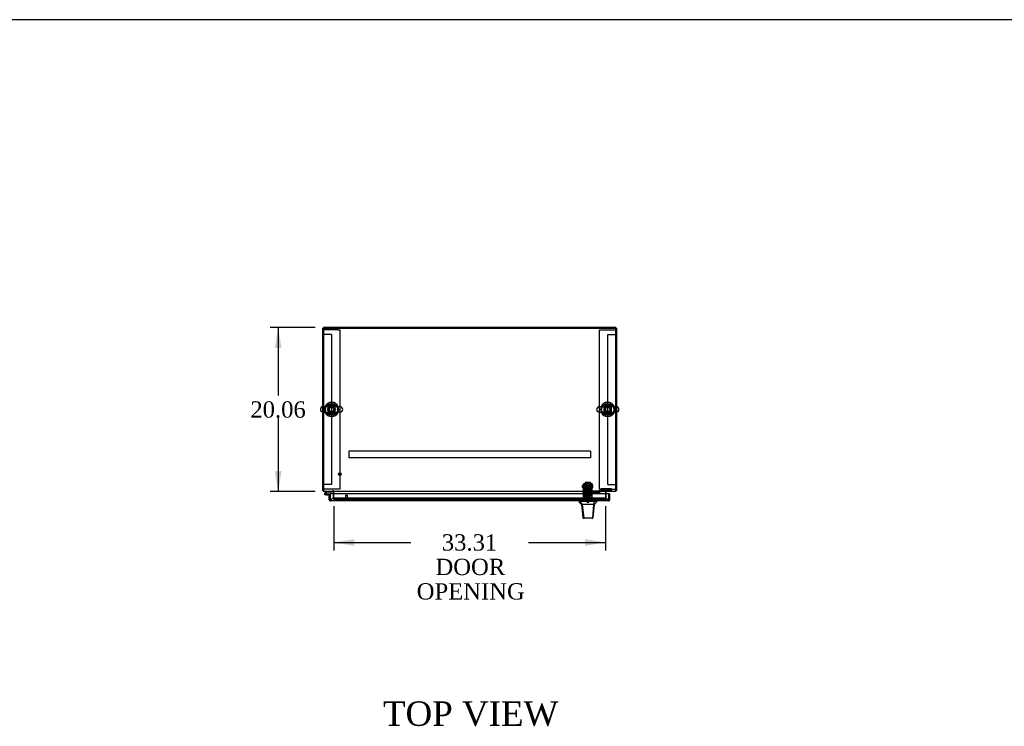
# Model space of a CAD drawing. Header units: inches. Extents: x 2 to 538, y -2 to 358.
# Tile 5 of 10: x 115 to 236, y 271 to 358. Entities that reach past the tile are written whole.
import ezdxf
from ezdxf.enums import TextEntityAlignment as Align
from ezdxf.lldxf.tags import DXFTag

# ---------------------------------------------------------------- set-up
doc = ezdxf.new("R2010")
doc.units = ezdxf.units.IN
doc.header["$MEASUREMENT"] = 0
for name, color, linetype in [('COM50677-3', 7, 'Continuous'), ('COM53964-3', 7, 'Continuous'), ('COM55914', 7, 'Continuous'), ('COM70220', 7, 'Continuous'), ('COM70760', 7, 'Continuous'), ('COM70763-6', 7, 'Continuous'), ('COM70764-5', 7, 'Continuous'), ('COM70838', 7, 'Continuous'), ('COM70839-6', 7, 'Continuous'), ('COM71202-6', 7, 'Continuous'), ('COM71203-3', 7, 'Continuous'), ('COM71205-5', 7, 'Continuous'), ('COM71206-9', 7, 'Continuous'), ('Default', 7, 'Continuous'), ('HAN86294', 7, 'Continuous'), ('HAN86294_NUT', 7, 'Continuous'), ('HAN86294_SCREW', 7, 'Continuous'), ('HAN86294_WASHER', 7, 'Continuous'), ('HAN_NUT', 7, 'Continuous'), ('NTS18024', 7, 'Continuous'), ('NTS18147', 7, 'Continuous'), ('ROL87452', 7, 'Continuous'), ('RVT17786', 7, 'Continuous'), ('RVT19000', 7, 'Continuous'), ('SCS86415', 7, 'Continuous'), ('SPC87322', 7, 'Continuous'), ('STD26122', 7, 'Continuous'), ('STD26258', 7, 'Continuous'), ('WAF25376', 7, 'Continuous'), ('WAF25377', 7, 'Continuous'), ('WAM254785', 7, 'Continuous'), ('WAM30038', 7, 'Continuous')]:
    doc.layers.add(name, color=color, linetype=linetype)
doc.styles.add('SEACAD_Times_New_Roman', font='times.ttf')
tags = doc.linetypes.add('HIDDEN2', pattern=[0.1875, 0.125, -0.0625]).pattern_tags.tags
tags[6:7] = [DXFTag(74, 4), DXFTag(75, 0), DXFTag(340, '0'), DXFTag(46, 0.0), DXFTag(50, 0.0), DXFTag(44, 0.0), DXFTag(45, 0.0)]
tags[4:5] = [DXFTag(74, 4), DXFTag(75, 0), DXFTag(340, '0'), DXFTag(46, 0.0), DXFTag(50, 0.0), DXFTag(44, 0.0), DXFTag(45, 0.0)]
doc.dimstyles.new('HAMMOND_(STH_-_540x360)', dxfattribs={"dimtxt": 2, "dimasz": 2.5, "dimexe": 1, "dimexo": 1, "dimgap": 0.5, "dimtad": 0, "dimtih": 1, "dimtoh": 1, "dimzin": 0, "dimdsep": 46, "dimtxsty": 'SEACAD_Times_New_Roman', "dimblk1": '_SE_FILLED', "dimblk2": '_SE_FILLED', "dimsah": 1, "dimcen": 1, "dimadec": 0, "dimazin": 0, "dimtfac": 0.8, "dimtofl": 0, "dimtmove": 0, "dimatfit": 3, "dimfxl": 1, "dimtolj": 1, "dimtzin": 0, "dimarcsym": 0})

# ---------------------------------------------------------------- blocks, each defined once
blk = doc.blocks.new('SE1')
at = {"layer": 'COM50677-3', "color": 7, "linetype": 'HIDDEN2'}
for p, q in [((152.25, 320.07), (152.07, 320.07)), ((153.88, 320.07), (152.25, 320.07)), ((153.88, 320.07), (154.07, 320.07)), ((154.07, 320.07), (154.07, 300.57)), ((185.94, 320.07), (186.12, 320.07)), ((185.94, 300.57), (185.94, 320.07)), ((186.12, 320.07), (187.75, 320.07)), ((187.75, 320.07), (187.94, 320.07)), ((152.25, 300.57), (152.07, 300.57)), ((153.88, 300.57), (152.25, 300.57)), ((154.07, 300.57), (153.88, 300.57)), ((186.12, 300.57), (185.94, 300.57)), ((186.12, 300.57), (187.75, 300.57)), ((187.75, 300.57), (187.94, 300.57))]:
    blk.add_line(p, q, dxfattribs=at)
at = {"layer": 'COM53964-3', "color": 7, "linetype": 'HIDDEN2'}
for p, q in [((152.21, 319.51), (152.07, 319.51)), ((152.93, 319.51), (152.21, 319.51)), ((153.07, 319.51), (152.93, 319.51)), ((153.07, 319.51), (153.07, 301.13)), ((186.94, 301.13), (186.94, 319.51)), ((186.94, 319.51), (187.08, 319.51)), ((187.08, 319.51), (187.8, 319.51)), ((187.8, 319.51), (187.94, 319.51)), ((152.21, 301.13), (152.07, 301.13)), ((152.93, 301.13), (152.21, 301.13)), ((153.07, 301.13), (152.93, 301.13)), ((186.94, 301.13), (187.08, 301.13)), ((187.08, 301.13), (187.8, 301.13)), ((187.8, 301.13), (187.94, 301.13))]:
    blk.add_line(p, q, dxfattribs=at)
at = {"layer": 'COM55914', "color": 7, "linetype": 'HIDDEN2'}
for p, q in [((184.82, 305.2), (155.19, 305.2)), ((155.19, 305.2), (155.19, 305.16)), ((155.19, 305.16), (155.19, 304.43)), ((155.19, 304.43), (155.19, 304.39)), ((184.82, 304.39), (155.19, 304.39)), ((184.82, 305.2), (184.82, 305.16)), ((184.82, 305.16), (184.82, 304.43)), ((184.82, 304.43), (184.82, 304.39))]:
    blk.add_line(p, q, dxfattribs=at)
at = {"layer": 'COM70220', "color": 7, "linetype": 'HIDDEN2'}
for p, q in [((153.52, 299.45), (153.27, 299.45)), ((186.43, 299.45), (153.52, 299.45)), ((186.68, 299.45), (186.43, 299.45))]:
    blk.add_line(p, q, dxfattribs=at)
for centre, start, end in [((153.27, 299.2), 90, 180), ((186.68, 299.2), 0, 90)]:
    blk.add_arc(centre, 0.25, start, end, dxfattribs=at)
at = {"layer": 'COM70760', "color": 7, "linetype": 'Continuous'}
for p, q in [((152.44, 300.29), (152.23, 300.08)), ((152.25, 300.01), (152.25, 299.98)), ((152.3, 300.06), (152.47, 300.23)), ((152.32, 300.06), (152.3, 300.06)), ((152.3, 299.93), (152.32, 299.93)), ((152.43, 299.88), (152.31, 299.88)), ((152.37, 299.98), (152.37, 300.01)), ((152.43, 299.99), (152.37, 299.99)), ((152.43, 299.94), (152.42, 299.94)), ((152.88, 299.94), (152.43, 299.94)), ((152.43, 299.94), (152.43, 299.88)), ((152.43, 299.88), (152.88, 299.88)), ((152.47, 300.23), (153.16, 300.23)), ((152.88, 299.88), (152.88, 299.88)), ((153.16, 300.23), (153.16, 300.29)), ((152.88, 299.4), (152.88, 299.4))]:
    blk.add_line(p, q, dxfattribs=at)
at = {"layer": 'COM70760', "color": 7, "linetype": 'HIDDEN2'}
for p, q in [((152.28, 300.04), (152.3, 300.06)), ((152.42, 299.94), (152.31, 299.94)), ((152.37, 299.99), (152.43, 299.98)), ((152.37, 299.99), (152.37, 299.99)), ((152.92, 299.94), (152.88, 299.94)), ((152.94, 299.4), (152.94, 299.91)), ((152.88, 299.4), (152.94, 299.4))]:
    blk.add_line(p, q, dxfattribs=at)
at = {"layer": 'COM70760', "color": 7, "linetype": 'Continuous'}
for centre, radius, start, end in [((152.31, 299.99), 0.117, 132.392, 0), ((152.3, 300.01), 0.05, 90, 180), ((152.3, 299.98), 0.05, 180, 270), ((152.32, 300.01), 0.05, 0, 90), ((152.32, 299.98), 0.05, 270, 0), ((152.31, 299.99), 0.117, 0, 72.9726)]:
    blk.add_arc(centre, radius, start, end, dxfattribs=at)
at = {"layer": 'COM70760', "color": 7, "linetype": 'HIDDEN2'}
for centre, radius, start, end in [((152.31, 299.99), 0.117, 72.9726, 132.392), ((152.31, 299.99), 0.055, 131.1959, 0), ((152.31, 299.99), 0.055, 0, 131.1959), ((152.92, 299.91), 0.025, 0, 90)]:
    blk.add_arc(centre, radius, start, end, dxfattribs=at)
at = {"layer": 'COM70763-6', "color": 7, "linetype": 'Continuous'}
for p, q in [((187.94, 320.35), (152.07, 320.35)), ((152.07, 320.35), (152.07, 320.29)), ((187.94, 320.35), (187.94, 320.29))]:
    blk.add_line(p, q, dxfattribs=at)
at = {"layer": 'COM70763-6', "color": 7, "linetype": 'HIDDEN2'}
blk.add_line((187.94, 320.26), (152.07, 320.26), dxfattribs=at)
at = {"layer": 'COM70764-5', "color": 7, "linetype": 'Continuous'}
for p, q in [((187.94, 320.29), (152.07, 320.29)), ((152.07, 320.29), (152.07, 310.66)), ((187.94, 310.66), (187.94, 320.29)), ((152.07, 309.99), (152.07, 300.44)), ((187.94, 300.44), (187.94, 309.99)), ((152.07, 300.44), (152.07, 300.29)), ((187.94, 300.29), (152.07, 300.29)), ((153.35, 300.29), (153.35, 300.24)), ((153.35, 299.98), (153.35, 300.24)), ((186.66, 300.24), (186.66, 300.29)), ((186.66, 300.24), (186.66, 299.98)), ((187.94, 300.29), (187.94, 300.44))]:
    blk.add_line(p, q, dxfattribs=at)
at = {"layer": 'COM70764-5', "color": 7, "linetype": 'HIDDEN2'}
for p, q in [((152.07, 310.66), (152.07, 309.99)), ((187.94, 309.99), (187.94, 310.66)), ((153.35, 299.47), (153.35, 299.98)), ((153.35, 299.42), (153.35, 299.47)), ((186.66, 299.98), (186.66, 299.47)), ((186.66, 299.47), (186.66, 299.42)), ((153.35, 299.32), (153.35, 299.42)), ((153.35, 299.42), (153.35, 299.42)), ((153.35, 299.33), (153.35, 299.32)), ((153.35, 299.32), (153.35, 299.32)), ((153.35, 299.32), (186.66, 299.32)), ((186.41, 299.46), (153.6, 299.46)), ((186.41, 299.37), (153.6, 299.37)), ((186.66, 299.42), (186.66, 299.42)), ((186.66, 299.42), (186.66, 299.32)), ((186.66, 299.32), (186.66, 299.33)), ((186.66, 299.32), (186.66, 299.32))]:
    blk.add_line(p, q, dxfattribs=at)
for centre in [(153.07, 310.32), (186.94, 310.32)]:
    blk.add_circle(centre, 0.375, dxfattribs=at)
for centre, major_axis, start_param, end_param in [((153.6, 299.42), (-0.25, 0), 4.712389, 6.211302), ((153.6, 299.32), (0.25, 0), 1.570796, 3.06971), ((186.41, 299.42), (-0.25, 0), 3.213475, 4.712389), ((186.41, 299.32), (0.25, 0), 0.071883, 1.570796)]:
    blk.add_ellipse(centre, major_axis=major_axis, ratio=0.173648, start_param=start_param, end_param=end_param, dxfattribs=at)
at = {"layer": 'COM70838', "color": 7, "linetype": 'HIDDEN2'}
for p, q in [((183.88, 300.18), (183.88, 300.31)), ((183.88, 300.31), (184, 300.31)), ((184, 300.18), (183.88, 300.18)), ((184.49, 300.31), (184, 300.31)), ((184, 300.18), (185.09, 300.18)), ((185.09, 300.31), (184.52, 300.31)), ((185.09, 300.31), (185.18, 300.31)), ((185.18, 300.18), (185.09, 300.18)), ((185.83, 300.31), (185.18, 300.31)), ((185.18, 300.18), (185.89, 300.18)), ((185.89, 300.18), (185.89, 300.32)), ((185.89, 300.18), (185.96, 300.18)), ((185.95, 300.4), (185.95, 300.42)), ((186.02, 300.24), (186.02, 300.24)), ((187.26, 300.59), (186.14, 300.59)), ((186.14, 300.47), (187.26, 300.47)), ((186.14, 300.47), (186.14, 300.37)), ((186.14, 300.37), (187.39, 300.37)), ((187.39, 300.58), (187.39, 300.45)), ((187.39, 300.37), (187.39, 300.45))]:
    blk.add_line(p, q, dxfattribs=at)
for centre, radius, start, end in [((185.83, 300.42), 0.117, 270, 298.0398), ((185.83, 300.42), 0.117, 298.0398, 0), ((186.14, 300.4), 0.193, 90, 180), ((185.96, 300.24), 0.06, 270, 0), ((186.14, 300.24), 0.125, 90, 180)]:
    blk.add_arc(centre, radius, start, end, dxfattribs=at)
for centre, major_axis, start_param, end_param in [((187.26, 300.58), (-0.125, 0), 3.141593, 4.712389), ((187.26, 300.45), (0.125, 0), 0, 1.570796)]:
    blk.add_ellipse(centre, major_axis=major_axis, ratio=0.145455, start_param=start_param, end_param=end_param, dxfattribs=at)
at = {"layer": 'COM70839-6', "color": 7, "linetype": 'HIDDEN2'}
for p, q in [((183.97, 301.14), (183.97, 301.22)), ((184.04, 301.22), (183.97, 301.22)), ((183.97, 301.14), (183.97, 300.88)), ((183.97, 300.72), (183.97, 300.88)), ((183.97, 299.59), (183.97, 300.72)), ((184.04, 301.22), (184.04, 301.14)), ((184.04, 300.88), (184.04, 301.14)), ((184.97, 300.9), (184.04, 300.9)), ((184.04, 300.88), (184.04, 300.72)), ((184.04, 300.83), (184.97, 300.83)), ((184.04, 299.59), (184.04, 300.72)), ((184.97, 301.14), (184.97, 301.22)), ((185.04, 301.22), (184.97, 301.22)), ((184.97, 301.14), (184.97, 300.88)), ((184.97, 300.72), (184.97, 300.88)), ((184.97, 299.59), (184.97, 300.72)), ((185.04, 301.22), (185.04, 301.14)), ((185.04, 300.88), (185.04, 301.14)), ((185.04, 300.88), (185.04, 300.72)), ((185.04, 299.59), (185.04, 300.72)), ((183.97, 299.58), (183.97, 299.59)), ((184.04, 299.58), (183.97, 299.58)), ((184.97, 300.04), (184.04, 300.04)), ((184.04, 299.59), (184.04, 299.58)), ((184.97, 299.58), (184.97, 299.59)), ((185.04, 299.58), (184.97, 299.58)), ((185.04, 299.59), (185.04, 299.58))]:
    blk.add_line(p, q, dxfattribs=at)
at = {"layer": 'COM71202-6', "color": 7, "linetype": 'Continuous'}
for p, q in [((152.79, 299.88), (152.88, 299.88)), ((152.79, 299.25), (152.79, 299.88)), ((187.07, 299.98), (152.88, 299.98)), ((152.88, 299.25), (152.88, 299.98)), ((152.88, 299.25), (152.88, 299.88)), ((187.07, 299.25), (187.07, 299.98)), ((187.16, 299.98), (187.07, 299.98)), ((187.07, 299.98), (187.07, 299.25)), ((187.16, 299.98), (187.16, 299.25)), ((152.88, 299.19), (152.84, 299.13)), ((152.88, 299.25), (152.88, 299.25)), ((152.88, 299.25), (152.88, 299.13)), ((152.88, 299.25), (152.88, 299.19)), ((187.02, 299.11), (152.93, 299.11)), ((152.93, 299.11), (152.93, 299.11)), ((152.93, 299.11), (152.93, 299.11)), ((152.93, 299.11), (152.93, 299.11)), ((187.02, 299.11), (187.02, 299.11)), ((187.02, 299.11), (187.02, 299.11)), ((187.07, 299.25), (187.07, 299.25)), ((187.07, 299.25), (187.07, 299.13)), ((187.07, 299.19), (187.07, 299.25)), ((187.07, 299.19), (187.11, 299.13))]:
    blk.add_line(p, q, dxfattribs=at)
for centre, start, end in [((152.93, 299.25), 180, 232.4964), ((152.93, 299.25), 232.4964, 269.8439), ((152.93, 299.25), 269.9238, 270), ((187.02, 299.25), 270.1561, 307.5036), ((187.02, 299.25), 270, 270.0762), ((187.02, 299.25), 307.5036, 0)]:
    blk.add_arc(centre, 0.143, start, end, dxfattribs=at)
for points in [[(152.88, 299.13), (152.89, 299.13), (152.9, 299.12), (152.91, 299.11), (152.91, 299.11), (152.92, 299.11), (152.93, 299.11), (152.93, 299.11)], [(187.07, 299.13), (187.06, 299.13), (187.05, 299.12), (187.04, 299.11), (187.03, 299.11), (187.03, 299.11), (187.02, 299.11), (187.02, 299.11)]]:
    blk.add_open_spline(points, degree=3, knots=[0, 0, 0, 0, 0.5, 0.5, 0.75, 0.75, 1, 1, 1, 1], dxfattribs=at)
at = {"layer": 'COM71203-3', "color": 7, "linetype": 'Continuous'}
for p, q in [((151.97, 320.29), (151.97, 310.65)), ((151.97, 320.29), (152.07, 320.29)), ((151.97, 310), (151.97, 300.39)), ((151.97, 300.39), (152.07, 300.39)), ((153.25, 300.24), (153.25, 299.98))]:
    blk.add_line(p, q, dxfattribs=at)
at = {"layer": 'COM71203-3', "color": 7, "linetype": 'HIDDEN2'}
for p, q in [((151.97, 310.65), (151.97, 310)), ((153.25, 299.98), (153.25, 299.33)), ((153.35, 299.33), (153.25, 299.33))]:
    blk.add_line(p, q, dxfattribs=at)
at = {"layer": 'COM71203-3', "color": 7, "linetype": 'Continuous'}
for centre, radius, start, end in [((152.12, 300.44), 0.143, 199.6129, 250.3871), ((153.21, 300.24), 0.048, 0, 90), ((153.21, 300.24), 0.143, 0, 19.6129)]:
    blk.add_arc(centre, radius, start, end, dxfattribs=at)
at = {"layer": 'COM71203-3', "color": 7, "linetype": 'HIDDEN2'}
for centre, radius, start, end in [((152.12, 300.44), 0.048, 180, 270), ((152.12, 300.44), 0.143, 250.3871, 270), ((153.21, 300.24), 0.143, 19.6129, 90)]:
    blk.add_arc(centre, radius, start, end, dxfattribs=at)
at = {"layer": 'COM71205-5', "color": 7, "linetype": 'HIDDEN2'}
blk.add_line((153.35, 299.33), (186.66, 299.33), dxfattribs=at)
at = {"layer": 'COM71206-9', "color": 7, "linetype": 'Continuous'}
for p, q in [((187.94, 320.29), (188.03, 320.29)), ((188.03, 320.29), (188.03, 310.65)), ((188.03, 310), (188.03, 300.39)), ((186.75, 299.98), (186.75, 300.24)), ((187.94, 300.39), (188.03, 300.39))]:
    blk.add_line(p, q, dxfattribs=at)
at = {"layer": 'COM71206-9', "color": 7, "linetype": 'HIDDEN2'}
for p, q in [((188.03, 310.65), (188.03, 310)), ((186.75, 299.33), (186.75, 299.98)), ((186.66, 299.33), (186.75, 299.33))]:
    blk.add_line(p, q, dxfattribs=at)
at = {"layer": 'COM71206-9', "color": 7, "linetype": 'Continuous'}
for centre, radius, start, end in [((186.8, 300.24), 0.143, 160.3871, 180), ((186.8, 300.24), 0.048, 90, 180), ((187.89, 300.44), 0.143, 289.6129, 340.3871)]:
    blk.add_arc(centre, radius, start, end, dxfattribs=at)
at = {"layer": 'COM71206-9', "color": 7, "linetype": 'HIDDEN2'}
for centre, radius, start, end in [((186.8, 300.24), 0.143, 90, 160.3871), ((187.89, 300.44), 0.048, 270, 0), ((187.89, 300.44), 0.143, 270, 289.6129)]:
    blk.add_arc(centre, radius, start, end, dxfattribs=at)
at = {"layer": 'HAN86294', "color": 7, "linetype": 'HIDDEN2'}
for p, q in [((184.37, 301.3), (184.34, 301.27)), ((184.34, 301.27), (184.66, 301.27)), ((184.34, 301.27), (184.34, 300.31)), ((184.63, 301.3), (184.37, 301.3)), ((184.66, 301.27), (184.63, 301.3)), ((184.66, 300.31), (184.66, 301.27)), ((184.11, 299.81), (184.31, 299.81)), ((184.11, 299.81), (184.11, 299.11)), ((184.31, 299.81), (184.7, 299.81)), ((184.31, 299.81), (184.31, 299.11)), ((184.34, 299.93), (184.34, 299.81)), ((184.34, 299.93), (184.5, 299.93)), ((184.5, 299.93), (184.66, 299.93)), ((184.66, 299.93), (184.66, 299.81)), ((184.7, 299.81), (184.9, 299.81)), ((184.7, 299.81), (184.7, 299.11)), ((184.9, 299.81), (184.9, 299.11))]:
    blk.add_line(p, q, dxfattribs=at)
at = {"layer": 'HAN86294', "color": 7, "linetype": 'Continuous'}
for p, q in [((183.42, 299.11), (183.42, 299.02)), ((183.42, 299.03), (183.49, 299.03)), ((183.51, 299.03), (183.8, 298.67)), ((183.61, 299.03), (183.53, 299.03)), ((185.22, 299.03), (183.61, 299.03)), ((183.72, 298.67), (183.73, 298.67)), ((183.8, 298.67), (183.73, 298.67)), ((183.84, 298.67), (183.8, 298.67)), ((183.8, 298.67), (184.01, 297.03)), ((183.93, 298.67), (183.84, 298.67)), ((185.21, 298.67), (183.93, 298.67)), ((185.21, 298.67), (185.05, 297.03)), ((185.24, 298.67), (185.21, 298.67)), ((185.4, 299.03), (185.22, 299.03)), ((185.26, 298.67), (185.24, 298.67)), ((185.27, 298.67), (185.26, 298.67)), ((185.27, 298.67), (185.29, 298.67)), ((185.48, 299.03), (185.4, 299.03)), ((185.48, 299.03), (185.59, 299.03)), ((185.59, 299.02), (185.59, 299.11)), ((183.9, 297.05), (183.9, 297.04)), ((184.06, 296.99), (183.96, 296.99)), ((185, 296.99), (184.06, 296.99)), ((185.05, 296.99), (185, 296.99)), ((185.11, 297.04), (185.11, 297.05))]:
    blk.add_line(p, q, dxfattribs=at)
for centre, radius, start, end in [((179.62, 295.39), 5.25, 38.6173, 43.7666), ((123.25, 304.71), 62.32, 353.4784, 354.4341), ((197.71, 288.48), 16.06, 138.9673, 140.6254), ((183.96, 297.05), 0.06, 185.9929, 270.0075), ((184.99, 297.05), 0.0554, 272.131, 348.8293), ((185.05, 297.05), 0.06, 269.9911, 354.4242)]:
    blk.add_arc(centre, radius, start, end, dxfattribs=at)
for points in [[(183.73, 298.67), (183.79, 298.13), (183.84, 297.59), (183.9, 297.05)], [(185.27, 298.67), (185.21, 298.13), (185.16, 297.59), (185.11, 297.05)], [(185.22, 299.03), (185.22, 298.91), (185.22, 298.79), (185.21, 298.67)]]:
    blk.add_open_spline(points, degree=3, dxfattribs=at)
blk.add_open_spline([(184.01, 297.03), (184.02, 297.02), (184.02, 297.01), (184.04, 296.99), (184.05, 296.99), (184.06, 296.99)], degree=3, knots=[0, 0, 0, 0, 0.5, 0.5, 1, 1, 1, 1], dxfattribs=at)
at = {"layer": 'HAN86294_NUT', "color": 7, "linetype": 'HIDDEN2'}
for p, q in [((184.17, 300.9), (184.17, 300.85)), ((184.17, 300.85), (184.34, 300.85)), ((184.17, 300.85), (184.17, 300.52)), ((184.81, 300.93), (184.2, 300.93)), ((184.34, 300.85), (184.5, 300.85)), ((184.5, 300.85), (184.67, 300.85)), ((184.5, 300.85), (184.5, 300.52)), ((184.67, 300.85), (184.84, 300.85)), ((184.84, 300.85), (184.84, 300.9)), ((184.84, 300.85), (184.84, 300.52)), ((184.17, 300.52), (184.5, 300.52)), ((184.5, 300.52), (184.84, 300.52))]:
    blk.add_line(p, q, dxfattribs=at)
for centre, start, end in [((184.2, 300.9), 90, 180), ((184.81, 300.9), 0, 90)]:
    blk.add_arc(centre, 0.03, start, end, dxfattribs=at)
at = {"layer": 'HAN86294_SCREW', "color": 7, "linetype": 'HIDDEN2'}
for p, q in [((184.39, 299.56), (184.28, 299.56)), ((184.28, 299.56), (184.28, 299.42)), ((184.62, 299.56), (184.39, 299.56)), ((184.39, 299.56), (184.39, 299.42)), ((184.73, 299.56), (184.62, 299.56)), ((184.62, 299.56), (184.62, 299.42)), ((184.73, 299.56), (184.73, 299.42)), ((184.24, 299.42), (184.77, 299.42)), ((184.24, 299.42), (184.24, 299.35)), ((184.24, 299.35), (184.77, 299.35)), ((184.39, 299.35), (184.39, 298.98)), ((184.39, 298.98), (184.62, 298.98)), ((184.62, 298.98), (184.62, 299.35)), ((184.77, 299.35), (184.77, 299.42))]:
    blk.add_line(p, q, dxfattribs=at)
at = {"layer": 'HAN86294_WASHER', "color": 7, "linetype": 'HIDDEN2'}
for p, q in [((184.82, 299.32), (184.19, 299.32)), ((184.19, 299.32), (184.19, 299.26)), ((184.82, 299.26), (184.19, 299.26)), ((184.82, 299.26), (184.19, 299.26)), ((184.19, 299.26), (184.19, 299.2)), ((184.82, 299.26), (184.82, 299.32)), ((184.82, 299.2), (184.82, 299.26))]:
    blk.add_line(p, q, dxfattribs=at)
at = {"layer": 'HAN_NUT', "color": 7, "linetype": 'HIDDEN2'}
for p, q in [((184.2, 299.42), (183.89, 299.42)), ((183.89, 299.2), (183.89, 299.42)), ((184.81, 299.42), (184.2, 299.42)), ((184.2, 299.2), (184.2, 299.42)), ((185.12, 299.42), (184.81, 299.42)), ((184.81, 299.2), (184.81, 299.42)), ((185.12, 299.2), (185.12, 299.42))]:
    blk.add_line(p, q, dxfattribs=at)
at = {"layer": 'NTS18024', "color": 7, "linetype": 'HIDDEN2'}
for p, q in [((152.81, 310.79), (152.53, 310.32)), ((153.33, 310.79), (152.81, 310.79)), ((153.61, 310.33), (153.33, 310.79)), ((186.94, 310.86), (186.47, 310.59)), ((186.47, 310.59), (186.47, 310.06)), ((187.4, 310.59), (186.94, 310.86)), ((187.4, 310.06), (187.4, 310.59)), ((152.53, 310.32), (152.81, 309.86)), ((152.81, 309.86), (153.33, 309.86)), ((153.33, 309.86), (153.61, 310.33)), ((186.47, 310.06), (186.94, 309.79)), ((186.94, 309.79), (187.4, 310.06))]:
    blk.add_line(p, q, dxfattribs=at)
for centre in [(153.07, 310.32), (186.94, 310.32)]:
    blk.add_circle(centre, 0.263, dxfattribs=at)
at = {"layer": 'NTS18147', "color": 7, "linetype": 'HIDDEN2'}
for p, q in [((184.04, 300.23), (184.04, 300.23)), ((184.1, 300.23), (184.04, 300.23)), ((184.04, 300.17), (184.04, 300.23)), ((184.1, 300.23), (184.04, 300.23)), ((184.11, 300.17), (184.04, 300.17)), ((184.11, 300.17), (184.04, 300.17)), ((184.04, 300.17), (184.04, 300.11)), ((184.04, 300.11), (184.11, 300.11)), ((184.04, 300.11), (184.11, 300.11)), ((184.1, 300.23), (184.1, 300.23)), ((184.1, 300.17), (184.1, 300.23)), ((184.11, 300.17), (184.11, 300.17)), ((184.11, 300.11), (184.11, 300.17)), ((184.11, 300.11), (184.44, 300.11)), ((184.11, 300.11), (184.44, 300.11)), ((184.3, 300.23), (184.27, 300.23)), ((184.3, 300.23), (184.27, 300.23)), ((184.28, 300.11), (184.28, 300.11)), ((184.28, 300.11), (184.28, 299.67)), ((184.72, 299.67), (184.28, 299.67)), ((184.72, 299.67), (184.28, 299.67)), ((184.57, 300.17), (184.44, 300.17)), ((184.44, 300.17), (184.44, 300.17)), ((184.57, 300.17), (184.44, 300.17)), ((184.44, 300.17), (184.44, 300.11)), ((184.44, 300.11), (184.57, 300.11)), ((184.44, 300.11), (184.57, 300.11)), ((184.57, 300.17), (184.57, 300.17)), ((184.57, 300.11), (184.57, 300.17)), ((184.57, 300.11), (184.9, 300.11)), ((184.57, 300.11), (184.9, 300.11)), ((184.74, 300.23), (184.7, 300.23)), ((184.74, 300.23), (184.7, 300.23)), ((184.72, 300.11), (184.72, 300.11)), ((184.72, 299.67), (184.72, 300.11)), ((184.9, 300.23), (184.9, 300.23)), ((184.97, 300.23), (184.9, 300.23)), ((184.9, 300.23), (184.9, 300.17)), ((184.97, 300.23), (184.9, 300.23)), ((184.97, 300.17), (184.9, 300.17)), ((184.9, 300.17), (184.9, 300.17)), ((184.97, 300.17), (184.9, 300.17)), ((184.9, 300.17), (184.9, 300.11)), ((184.9, 300.11), (184.97, 300.11)), ((184.9, 300.11), (184.97, 300.11)), ((184.97, 300.23), (184.97, 300.23)), ((184.97, 300.23), (184.97, 300.17)), ((184.97, 300.11), (184.97, 300.17))]:
    blk.add_line(p, q, dxfattribs=at)
for centre, start_param, end_param in [((184.27, 299.91), 2.506883, 3.776302), ((184.27, 299.91), 2.506883, 3.141593), ((184.3, 299.91), 2.506883, 3.141593), ((184.7, 299.91), 3.141593, 3.776302), ((184.7, 299.91), 3.141593, 3.776302), ((184.74, 299.91), 2.506883, 3.776302), ((184.74, 299.91), 2.506883, 3.776302)]:
    blk.add_ellipse(centre, major_axis=(0, -0.318), ratio=0.866025, start_param=start_param, end_param=end_param, dxfattribs=at)
at = {"layer": 'ROL87452', "color": 7, "linetype": 'HIDDEN2'}
for p, q in [((184.19, 301.39), (184.19, 300.39)), ((184.82, 301.39), (184.19, 301.39)), ((184.82, 301.39), (184.82, 300.39))]:
    blk.add_line(p, q, dxfattribs=at)
at = {"layer": 'RVT17786', "color": 7, "linetype": 'HIDDEN2'}
for p, q in [((183.83, 300.76), (183.83, 301.01)), ((185.04, 301.01), (183.83, 301.01)), ((183.83, 300.76), (185.04, 300.76))]:
    blk.add_line(p, q, dxfattribs=at)
blk.add_arc((184.8, 300.89), 0.318, 317.1291, 42.8709, dxfattribs=at)
at = {"layer": 'RVT19000', "color": 7, "linetype": 'HIDDEN2'}
for p, q in [((184.82, 300.42), (184.19, 300.42)), ((184.19, 300.39), (184.19, 300.31)), ((184.31, 300.31), (184.31, 300.18)), ((184.36, 300.18), (184.36, 299.97)), ((184.65, 299.97), (184.36, 299.97)), ((184.52, 300.31), (184.49, 300.31)), ((184.65, 299.97), (184.65, 300.18)), ((184.7, 300.18), (184.7, 300.31)), ((184.82, 300.31), (184.82, 300.39))]:
    blk.add_line(p, q, dxfattribs=at)
at = {"layer": 'SCS86415', "color": 7, "linetype": 'Continuous'}
for p, q in [((154.11, 310.66), (152.03, 310.66)), ((187.98, 310.66), (185.9, 310.66)), ((152.03, 309.99), (154.11, 309.99)), ((185.9, 309.99), (187.98, 309.99))]:
    blk.add_line(p, q, dxfattribs=at)
for centre, radius, start, end in [((152.03, 310.32), 0.331, 90, 270), ((153.07, 310.32), 0.625, 32.0055, 147.9945), ((154.11, 310.32), 0.331, 270, 90), ((185.9, 310.32), 0.331, 90, 270), ((186.94, 310.32), 0.625, 32.0055, 147.9945), ((187.98, 310.32), 0.331, 270, 90), ((153.07, 310.32), 0.625, 212.0055, 327.9945), ((186.94, 310.32), 0.625, 212.0055, 327.9945)]:
    blk.add_arc(centre, radius, start, end, dxfattribs=at)
for points, knots in [([(153.29, 309.99), (153.28, 309.99), (153.28, 309.99), (153.24, 309.99), (153.21, 309.99), (153.15, 309.99), (153.12, 309.99), (153.07, 309.99), (153.05, 309.99), (153.03, 309.99)], [0.74467138, 0.74467138, 0.74467138, 0.74467138, 0.75, 0.75, 0.78125, 0.78125, 0.8125, 0.8125, 0.83073551, 0.83073551, 0.83073551, 0.83073551]), ([(187.16, 309.99), (187.15, 309.99), (187.15, 309.99), (187.11, 309.99), (187.08, 309.99), (187.02, 309.99), (186.99, 309.99), (186.94, 309.99), (186.92, 309.99), (186.9, 309.99)], [0.74297042, 0.74297042, 0.74297042, 0.74297042, 0.75, 0.75, 0.78125, 0.78125, 0.8125, 0.8125, 0.83073551, 0.83073551, 0.83073551, 0.83073551])]:
    blk.add_open_spline(points, degree=3, knots=knots, dxfattribs=at)
at = {"layer": 'SPC87322', "color": 7, "linetype": 'HIDDEN2'}
for p, q in [((184.11, 300.18), (184.11, 299.81)), ((184.27, 300.31), (184.27, 300.18)), ((184.28, 300.31), (184.28, 300.18)), ((184.73, 300.31), (184.73, 300.18)), ((184.74, 300.31), (184.74, 300.18)), ((184.9, 299.81), (184.9, 300.18))]:
    blk.add_line(p, q, dxfattribs=at)
at = {"layer": 'STD26122', "color": 7, "linetype": 'HIDDEN2'}
for p, q in [((184.35, 300.2), (184.32, 300.17)), ((184.32, 300.17), (184.69, 300.17)), ((184.32, 300.17), (184.32, 299.2)), ((184.65, 300.2), (184.35, 300.2)), ((184.69, 300.17), (184.65, 300.2)), ((184.69, 299.2), (184.69, 300.17))]:
    blk.add_line(p, q, dxfattribs=at)
at = {"layer": 'STD26258', "color": 7, "linetype": 'HIDDEN2'}
for p, q in [((154.76, 299.83), (155.01, 299.83)), ((154.76, 299.83), (154.76, 299.23)), ((154.79, 299.83), (154.79, 299.23)), ((154.98, 299.83), (154.98, 299.23)), ((155.01, 299.23), (155.01, 299.83)), ((154.73, 299.23), (155.04, 299.23)), ((154.73, 299.23), (154.73, 299.2)), ((155.04, 299.2), (155.04, 299.23))]:
    blk.add_line(p, q, dxfattribs=at)
for radius in [0.156, 0.125]:
    blk.add_circle((154.07, 302.39), radius, dxfattribs=at)
at = {"layer": 'WAF25376', "color": 7, "linetype": 'HIDDEN2'}
for p, q in [((184.07, 301.2), (184.07, 300.57)), ((184.17, 301.2), (184.07, 301.2)), ((184.17, 301.2), (184.17, 300.57)), ((184.84, 300.57), (184.84, 301.2)), ((184.94, 301.2), (184.84, 301.2)), ((184.94, 300.57), (184.94, 301.2)), ((184.07, 300.57), (184.17, 300.57)), ((184.84, 300.57), (184.94, 300.57))]:
    blk.add_line(p, q, dxfattribs=at)
at = {"layer": 'WAF25377', "color": 7, "linetype": 'HIDDEN2'}
for centre in [(153.07, 310.32), (186.94, 310.32)]:
    blk.add_circle(centre, 0.34, dxfattribs=at)
for centre, start, end in [((153.07, 310.32), 157.7548, 202.2452), ((153.07, 310.32), 0, 22.2452), ((186.94, 310.32), 157.7548, 202.2452), ((186.94, 310.32), 0, 22.2452), ((153.07, 310.32), 337.7548, 0), ((186.94, 310.32), 337.7548, 0)]:
    blk.add_arc(centre, 0.875, start, end, dxfattribs=at)
at = {"layer": 'WAF25377', "color": 7, "linetype": 'Continuous'}
for centre, start, end in [((153.07, 310.32), 22.2452, 157.7548), ((186.94, 310.32), 22.2452, 157.7548), ((153.07, 310.32), 202.2452, 337.7548), ((186.94, 310.32), 202.2452, 337.7548)]:
    blk.add_arc(centre, 0.875, start, end, dxfattribs=at)
at = {"layer": 'WAM254785', "color": 7, "linetype": 'HIDDEN2'}
for centre, radius in [((153.07, 310.32), 0.75), ((153.07, 310.32), 0.312), ((186.94, 310.32), 0.75), ((186.94, 310.32), 0.312)]:
    blk.add_circle(centre, radius, dxfattribs=at)
at = {"layer": 'WAM30038', "color": 7, "linetype": 'HIDDEN2'}
for p, q in [((184.13, 299.98), (184.88, 299.98)), ((184.13, 299.98), (184.13, 299.98)), ((184.13, 299.98), (184.88, 299.98)), ((184.13, 299.98), (184.13, 299.96)), ((184.13, 299.96), (184.88, 299.96)), ((184.13, 299.96), (184.88, 299.96)), ((184.33, 299.89), (184.28, 299.89)), ((184.33, 299.89), (184.28, 299.89)), ((184.3, 299.94), (184.33, 299.89)), ((184.3, 299.94), (184.33, 299.89)), ((184.34, 299.91), (184.32, 299.95)), ((184.36, 299.89), (184.33, 299.94)), ((184.36, 299.89), (184.33, 299.94)), ((184.33, 299.89), (184.34, 299.91)), ((184.33, 299.89), (184.34, 299.91)), ((184.49, 299.89), (184.36, 299.89)), ((184.49, 299.89), (184.36, 299.89)), ((184.49, 299.94), (184.49, 299.89)), ((184.52, 299.89), (184.52, 299.94)), ((184.65, 299.89), (184.52, 299.89)), ((184.65, 299.89), (184.52, 299.89)), ((184.68, 299.94), (184.65, 299.89)), ((184.68, 299.94), (184.65, 299.89)), ((184.69, 299.95), (184.67, 299.91)), ((184.67, 299.91), (184.68, 299.89)), ((184.67, 299.91), (184.68, 299.89)), ((184.68, 299.89), (184.71, 299.94)), ((184.68, 299.89), (184.71, 299.94)), ((184.73, 299.89), (184.68, 299.89)), ((184.73, 299.89), (184.68, 299.89)), ((184.88, 299.98), (184.88, 299.98)), ((184.88, 299.96), (184.88, 299.98))]:
    blk.add_line(p, q, dxfattribs=at)
for centre, radius, start, end in [((183.6, 299.37), 0.85, 41.7058, 43.4493), ((184.51, 299.94), 0.0181, 91.7718, 183.073), ((184.5, 299.94), 0.0182, 357.1609, 87.9942), ((185.41, 299.37), 0.854, 136.5547, 138.2901)]:
    blk.add_arc(centre, radius, start, end, dxfattribs=at)
for points, knots in [([(184.28, 299.89), (184.27, 299.91), (184.25, 299.92), (184.24, 299.93), (184.24, 299.94), (184.24, 299.94), (184.24, 299.94)], [0, 0, 0, 0, 0.858552, 0.858552, 0.858552, 1, 1, 1, 1]), ([(184.33, 299.94), (184.33, 299.94), (184.32, 299.94), (184.32, 299.95), (184.32, 299.95), (184.31, 299.95), (184.31, 299.96), (184.31, 299.96), (184.3, 299.96), (184.3, 299.96)], [0, 0, 0, 0, 0.25, 0.25, 0.5, 0.5, 0.75, 0.75, 1, 1, 1, 1]), ([(184.3, 299.95), (184.3, 299.95), (184.3, 299.95), (184.3, 299.95), (184.3, 299.94), (184.3, 299.94)], [0.4389304, 0.4389304, 0.4389304, 0.4389304, 0.5, 0.5, 1, 1, 1, 1]), ([(184.71, 299.96), (184.7, 299.96), (184.7, 299.96), (184.7, 299.96), (184.7, 299.95), (184.69, 299.95), (184.68, 299.94), (184.68, 299.94)], [0, 0, 0, 0, 0.25, 0.25, 0.5, 0.5, 1, 1, 1, 1]), ([(184.71, 299.94), (184.71, 299.94), (184.71, 299.94), (184.71, 299.95), (184.71, 299.95), (184.71, 299.95), (184.71, 299.95), (184.71, 299.95)], [0, 0, 0, 0, 0.25, 0.25, 0.5, 0.5, 0.5626015, 0.5626015, 0.5626015, 0.5626015]), ([(184.77, 299.94), (184.77, 299.94), (184.77, 299.94), (184.77, 299.93), (184.76, 299.92), (184.74, 299.91), (184.73, 299.89)], [0, 0, 0, 0, 0.141448, 0.141448, 0.141448, 1, 1, 1, 1])]:
    blk.add_open_spline(points, degree=3, knots=knots, dxfattribs=at)
blk = doc.blocks.new('DMBLK5054')
at = {"layer": 'Default', "linetype": 'Continuous'}
for points in [[(155.85, 293.61), (155.85, 294.44), (153.35, 294.03)], [(184.16, 293.61), (186.66, 294.03), (184.16, 294.44)]]:
    blk.add_hatch(color=7, dxfattribs=at).paths.add_polyline_path(points)
at = {"layer": 'Default', "color": 7, "linetype": 'Continuous'}
for p, q in [((153.35, 298.47), (153.35, 293.03)), ((186.66, 298.47), (186.66, 293.03)), ((153.35, 294.03), (162.81, 294.03)), ((177.2, 294.03), (186.66, 294.03))]:
    blk.add_line(p, q, dxfattribs=at)
at = {"layer": 'Default', "color": 7, "linetype": 'Continuous', "style": 'SEACAD_Times_New_Roman'}
for s, p in [('33.31', (166.59, 295.03)), ('DOOR', (165.81, 292.03)), ('OPENING', (163.51, 289.03))]:
    blk.add_text(s, height=2, dxfattribs=at).set_placement(p, align=Align.TOP_LEFT)
blk = doc.blocks.new('_SE_FILLED')
at = {"color": 0}
blk.add_line((0, 0), (-1, 0), dxfattribs=at)
blk.add_solid([(0, 0), (-1, -0.1665), (-1, 0.1665), (0, 0)], dxfattribs=at)
blk = doc.blocks.new('DMBLK5063')
at = {"layer": 'Default', "linetype": 'Continuous'}
for points in [[(146.1, 317.85), (146.94, 317.85), (146.52, 320.35)], [(146.1, 302.79), (146.52, 300.29), (146.94, 302.79)]]:
    blk.add_hatch(color=7, dxfattribs=at).paths.add_polyline_path(points)
at = {"layer": 'Default', "color": 7, "linetype": 'Continuous'}
for p, q in [((151.07, 320.35), (145.52, 320.35)), ((146.52, 320.35), (146.52, 312.02)), ((146.52, 309.32), (146.52, 300.29)), ((151.07, 300.29), (145.52, 300.29))]:
    blk.add_line(p, q, dxfattribs=at)
at = {"layer": 'Default', "color": 7, "linetype": 'Continuous', "style": 'SEACAD_Times_New_Roman'}
blk.add_text('20.06', height=2, dxfattribs=at).set_placement((143.11, 311.32), align=Align.TOP_LEFT)
blk = doc.blocks.new('BORDER')
at = {"layer": 'Default', "color": 7, "linetype": 'Continuous'}
blk.add_line((0, 27.86), (-41.86, 27.86), dxfattribs=at)

msp = doc.modelspace()

# ---------------------------------------------------------------- block references
at = {"layer": 'Default', "color": 7, "xscale": 12.8, "yscale": 12.8, "zscale": 12.8}
msp.add_blockref('BORDER', (537.834, 1.476), dxfattribs=at)
at = {"layer": 'Default'}
msp.add_blockref('SE1', (0, 0), dxfattribs=at)

# ---------------------------------------------------------------- texts
at = {"layer": 'Default', "color": 7, "linetype": 'Continuous', "style": 'SEACAD_Times_New_Roman'}
msp.add_text('TOP VIEW', height=3, dxfattribs=at).set_placement((159.371, 274.551), align=Align.TOP_LEFT)

# ---------------------------------------------------------------- dimensions: what is measured, and where the dimension line sits
at = {"layer": 'Default', "color": 7, "linetype": 'Continuous'}
for base, p1, p2, angle, text, picture, middle in [((146.521, 320.352), (152.07, 320.352), (152.07, 300.292), 270, '\\A1;<>', 'DMBLK5063', (146.521, 310.322)), ((153.35, 294.026), (153.35, 299.468), (186.66, 299.468), 0, '\\A1;<>\\PDOOR\\XOPENING', 'DMBLK5054', (170.005, 294.026))]:
    dim = msp.add_linear_dim(base=base, p1=p1, p2=p2, angle=angle, text=text, dimstyle='HAMMOND_(STH_-_540x360)', dxfattribs=at)
    dim.commit()
    dim.dimension.update_dxf_attribs({"geometry": picture, "text_midpoint": middle, "dimtype": 161})

doc.saveas('drawing.dxf')
